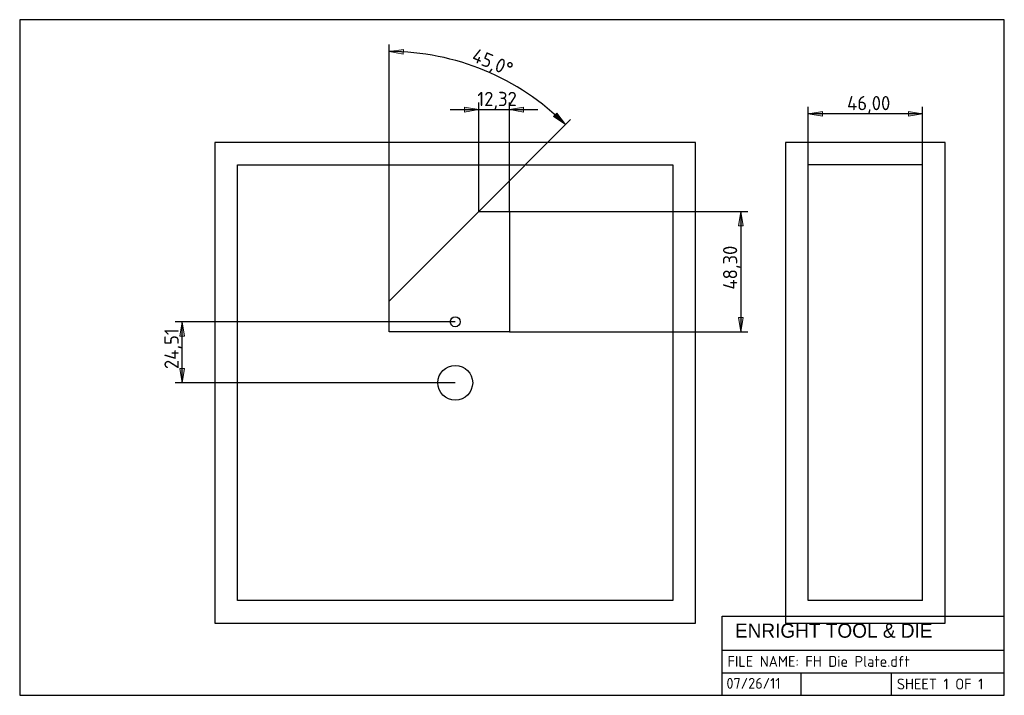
# Model space of a CAD drawing. Header units: inches. Extents: x 10 to 287, y 10 to 200.
import ezdxf
from ezdxf.enums import TextEntityAlignment as Align
from ezdxf.xclip import XClip

# ---------------------------------------------------------------- set-up
doc = ezdxf.new("R2010")
doc.units = ezdxf.units.IN
doc.header["$XCLIPFRAME"] = 2
for name, color, linetype in [('Default', 7, 'Continuous'), ('DV1_Default', 7, 'Continuous'), ('FH_DIE_PLATE', 7, 'Continuous')]:
    doc.layers.add(name, color=color, linetype=linetype)
doc.styles.add('SEACAD_seansi_ttfB', font='seansi.ttf', dxfattribs={"height": 0.2})
doc.styles.add('SEACAD_seiso_ttf', font='seiso.ttf', dxfattribs={"height": 0.2})

# ---------------------------------------------------------------- blocks, each defined once
blk = doc.blocks.new('SE')
at = {"layer": 'DV1_Default', "color": 7, "linetype": 'Continuous', "ltscale": 25.4}
blk.add_circle((132.54, 115.04), 1.4, dxfattribs=at)
at = {"layer": 'FH_DIE_PLATE', "color": 7, "linetype": 'Continuous', "ltscale": 25.4}
for p, q in [((71.29, 36.64), (71.29, 159.14)), ((71.29, 159.14), (193.79, 159.14)), ((193.79, 159.14), (193.79, 36.64)), ((113.94, 120.86), (139.13, 146.05)), ((139.13, 146.05), (147.75, 146.05)), ((147.75, 146.05), (147.75, 112.24)), ((113.94, 112.24), (113.94, 120.86)), ((147.75, 112.24), (113.94, 112.24)), ((193.79, 36.64), (71.29, 36.64))]:
    blk.add_line(p, q, dxfattribs=at)
blk.add_circle((132.54, 97.89), 4.9, dxfattribs=at)
blk = doc.blocks.new('GDimGGroup')
at = {"layer": 'Default', "linetype": 'Continuous', "ltscale": 25.4}
for points in [[(213.53, 142.05), (212.86, 146.05), (212.19, 142.05)], [(213.53, 116.24), (212.19, 116.24), (212.86, 112.24)]]:
    blk.add_hatch(color=136, dxfattribs=at).paths.add_polyline_path(points)
at = {"layer": 'Default', "color": 7, "linetype": 'Continuous', "ltscale": 25.4}
for p, q in [((147.75, 146.05), (214.86, 146.05)), ((212.86, 146.05), (212.86, 112.24)), ((147.75, 112.24), (214.86, 112.24))]:
    blk.add_line(p, q, dxfattribs=at)
at = {"layer": 'Default', "color": 136, "linetype": 'Continuous', "lineweight": 20, "ltscale": 25.4}
for points in [[(213.53, 142.05), (212.86, 146.05), (212.19, 142.05), (213.53, 142.05)], [(213.53, 116.24), (212.86, 112.24), (212.19, 116.24), (213.53, 116.24)]]:
    blk.add_lwpolyline(points, close=True, dxfattribs=at)
at = {"layer": 'Default', "color": 7, "linetype": 'Continuous', "ltscale": 25.4, "style": 'SEACAD_seiso_ttf'}
blk.add_text('48,30', height=4, rotation=90, dxfattribs=at).set_placement((207.86, 124.1), align=Align.TOP_LEFT)
blk = doc.blocks.new('GDimGGroup1')
at = {"layer": 'Default', "linetype": 'Continuous', "ltscale": 25.4}
for points in [[(135.13, 175.37), (135.13, 174.04), (139.13, 174.71)], [(151.75, 175.37), (147.75, 174.71), (151.75, 174.04)]]:
    blk.add_hatch(color=136, dxfattribs=at).paths.add_polyline_path(points)
at = {"layer": 'Default', "color": 7, "linetype": 'Continuous', "ltscale": 25.4}
for p, q in [((131.13, 174.71), (155.75, 174.71)), ((139.13, 146.05), (139.13, 176.71)), ((147.75, 146.05), (147.75, 176.71))]:
    blk.add_line(p, q, dxfattribs=at)
at = {"layer": 'Default', "color": 136, "linetype": 'Continuous', "lineweight": 20, "ltscale": 25.4}
for points in [[(135.13, 175.37), (139.13, 174.71), (135.13, 174.04), (135.13, 175.37)], [(151.75, 175.37), (147.75, 174.71), (151.75, 174.04), (151.75, 175.37)]]:
    blk.add_lwpolyline(points, close=True, dxfattribs=at)
at = {"layer": 'Default', "color": 7, "linetype": 'Continuous', "ltscale": 25.4, "style": 'SEACAD_seiso_ttf'}
blk.add_text('12,32', height=4, dxfattribs=at).set_placement((138.76, 179.71), align=Align.TOP_LEFT)
blk = doc.blocks.new('GDimGGroup2')
at = {"layer": 'Default', "linetype": 'Continuous', "ltscale": 25.4}
for points in [[(117.96, 191.61), (113.94, 191.06), (117.92, 190.27)], [(160.21, 172.76), (163.57, 170.5), (161.12, 173.73)]]:
    blk.add_hatch(color=136, dxfattribs=at).paths.add_polyline_path(points)
at = {"layer": 'Default', "color": 7, "linetype": 'Continuous', "ltscale": 25.4}
for p, q in [((113.94, 120.86), (113.94, 193.06)), ((139.13, 146.05), (164.99, 171.91))]:
    blk.add_line(p, q, dxfattribs=at)
at = {"layer": 'Default', "color": 136, "linetype": 'Continuous', "lineweight": 20, "ltscale": 25.4}
for points in [[(117.96, 191.61), (113.94, 191.06), (117.92, 190.27), (117.96, 191.61)], [(160.21, 172.76), (163.57, 170.5), (161.12, 173.73), (160.21, 172.76)]]:
    blk.add_lwpolyline(points, close=True, dxfattribs=at)
at = {"layer": 'Default', "color": 7, "linetype": 'Continuous', "ltscale": 25.4}
blk.add_arc((113.94, 120.86), 70.19, 45, 90, dxfattribs=at)
at = {"layer": 'Default', "color": 7, "linetype": 'Continuous', "ltscale": 25.4, "style": 'SEACAD_seiso_ttf'}
blk.add_text('45,0°', height=4, rotation=337.5, dxfattribs=at).set_placement((138.39, 192.12), align=Align.TOP_LEFT)
blk = doc.blocks.new('GDimGGroup3')
at = {"layer": 'Default', "linetype": 'Continuous', "ltscale": 25.4}
for points in [[(55.05, 111.04), (56.39, 111.04), (55.72, 115.04)], [(55.05, 101.89), (55.72, 97.89), (56.39, 101.89)]]:
    blk.add_hatch(color=136, dxfattribs=at).paths.add_polyline_path(points)
at = {"layer": 'Default', "color": 7, "linetype": 'Continuous', "ltscale": 25.4}
for p, q in [((132.54, 115.04), (53.72, 115.04)), ((55.72, 97.89), (55.72, 115.04)), ((132.54, 97.89), (53.72, 97.89))]:
    blk.add_line(p, q, dxfattribs=at)
at = {"layer": 'Default', "color": 136, "linetype": 'Continuous', "lineweight": 20, "ltscale": 25.4}
for points in [[(55.05, 111.04), (55.72, 115.04), (56.39, 111.04), (55.05, 111.04)], [(55.05, 101.89), (55.72, 97.89), (56.39, 101.89), (55.05, 101.89)]]:
    blk.add_lwpolyline(points, close=True, dxfattribs=at)
at = {"layer": 'Default', "color": 7, "linetype": 'Continuous', "ltscale": 25.4, "style": 'SEACAD_seiso_ttf'}
blk.add_text('24,51', height=4, rotation=90, dxfattribs=at).set_placement((50.72, 101.74), align=Align.TOP_LEFT)
blk = doc.blocks.new('SE1')
at = {"layer": 'FH_DIE_PLATE', "color": 7, "linetype": 'Continuous', "ltscale": 25.4}
for p, q in [((231.81, 36.64), (231.81, 159.14)), ((264.01, 159.14), (231.81, 159.14)), ((264.01, 36.64), (264.01, 159.14)), ((264.01, 36.64), (231.81, 36.64))]:
    blk.add_line(p, q, dxfattribs=at)
blk = doc.blocks.new('GDimGGroup4')
at = {"layer": 'Default', "linetype": 'Continuous', "ltscale": 25.4}
for points in [[(235.81, 174.2), (231.81, 173.54), (235.81, 172.87)], [(260.01, 174.2), (260.01, 172.87), (264.01, 173.54)]]:
    blk.add_hatch(color=136, dxfattribs=at).paths.add_polyline_path(points)
at = {"layer": 'Default', "color": 7, "linetype": 'Continuous', "ltscale": 25.4}
for p, q in [((231.81, 159.14), (231.81, 175.54)), ((264.01, 159.14), (264.01, 175.54)), ((264.01, 173.54), (231.81, 173.54))]:
    blk.add_line(p, q, dxfattribs=at)
at = {"layer": 'Default', "color": 136, "linetype": 'Continuous', "lineweight": 20, "ltscale": 25.4}
for points in [[(235.81, 174.2), (231.81, 173.54), (235.81, 172.87), (235.81, 174.2)], [(260.01, 174.2), (264.01, 173.54), (260.01, 172.87), (260.01, 174.2)]]:
    blk.add_lwpolyline(points, close=True, dxfattribs=at)
at = {"layer": 'Default', "color": 7, "linetype": 'Continuous', "ltscale": 25.4, "style": 'SEACAD_seiso_ttf'}
blk.add_text('46,00', height=4, dxfattribs=at).set_placement((242.77, 178.54), align=Align.TOP_LEFT)
blk = doc.blocks.new('SEANNOT_GROUP')
at = {"layer": 'Default', "color": 7, "linetype": 'Continuous', "ltscale": 25.4, "style": 'SEACAD_seiso_ttf'}
blk.add_text('07/26/11', height=3.048, dxfattribs=at).set_placement((208.82, 14.89), align=Align.TOP_LEFT)
blk = doc.blocks.new('SEANNOT_GROUP4')
at = {"layer": 'Default', "color": 7, "linetype": 'Continuous', "ltscale": 25.4, "style": 'SEACAD_seiso_ttf'}
blk.add_text('FILE NAME: FH Die Plate.dft', height=3.048, dxfattribs=at).set_placement((209.149, 21.049), align=Align.TOP_LEFT)
blk = doc.blocks.new('SEANNOT_GROUP5')
at = {"layer": 'Default', "color": 7, "linetype": 'Continuous', "ltscale": 25.4, "style": 'SEACAD_seiso_ttf'}
blk.add_text('SHEET 1 OF 1', height=3.048, dxfattribs=at).set_placement((256.774, 14.699), align=Align.TOP_LEFT)

msp = doc.modelspace()

# ---------------------------------------------------------------- linework, layer by layer
at = {"layer": 'Default', "color": 7, "linetype": 'Continuous', "ltscale": 25.4}
for p, q in [((287, 200), (10, 200)), ((10, 200), (10, 10)), ((287, 10), (287, 200)), ((207.62, 10), (207.62, 32.23)), ((207.62, 32.23), (287, 32.23)), ((207.62, 22.7), (287, 22.7)), ((207.62, 16.35), (287, 16.35)), ((229.85, 10), (229.85, 16.35)), ((255.25, 10), (255.25, 16.35)), ((10, 10), (287, 10))]:
    msp.add_line(p, q, dxfattribs=at)

# ---------------------------------------------------------------- block references
for name in ['GDimGGroup2', 'GDimGGroup1', 'GDimGGroup4', 'GDimGGroup', 'GDimGGroup3', 'SEANNOT_GROUP4', 'SEANNOT_GROUP', 'SEANNOT_GROUP5']:
    msp.add_blockref(name, (0, 0))
ref = msp.add_blockref('SE', (0, 0))
XClip(ref).set_block_clipping_path([(64.9369994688, 30.2883055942), (200.1369973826, 165.488303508)])
ref = msp.add_blockref('SE1', (0, 0))
XClip(ref).set_block_clipping_path([(225.4604835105, 30.2883055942), (270.3604835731, 165.488303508)])

# ---------------------------------------------------------------- texts
at = {"layer": 'Default', "color": 7, "linetype": 'Continuous', "ltscale": 25.4, "style": 'SEACAD_seansi_ttfB'}
msp.add_text('ENRIGHT TOOL & DIE', height=4, dxfattribs=at).set_placement((211.22, 30.19), align=Align.TOP_LEFT)

doc.saveas('drawing.dxf')
